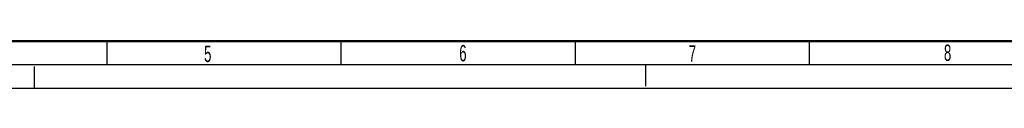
# Model space of a CAD drawing. Header units: millimetres. Extents: x 0 to 841, y 0 to 594.
# Tile 2 of 61: x 207 to 417, y 0 to 10. Entities that reach past the tile are written whole.
import ezdxf

# ---------------------------------------------------------------- set-up
doc = ezdxf.new("R2010")
doc.units = ezdxf.units.MM
doc.header["$LTSCALE"] = 46.255
doc.linetypes.add('DASHED', pattern=[0.2, 0.1, -0.1])
doc.layers.get('0').update_dxf_attribs({"linetype": 'CONTINUOUS'})
doc.styles.add('TEXTSTYLE_2', font='txt', dxfattribs={"width": 0.6})

msp = doc.modelspace()

# ---------------------------------------------------------------- linework, layer by layer
at = {"color": 7, "linetype": 'CONTINUOUS'}
for p, q in [((225.5, 5), (225.5, 10)), ((275.5, 5), (275.5, 10)), ((325.5, 5), (325.5, 10)), ((375.5, 5), (375.5, 10)), ((0, 0), (841, 0))]:
    msp.add_line(p, q, dxfattribs=at)
at = {"color": 2, "linetype": 'CONTINUOUS'}
msp.add_line((15, 5), (836, 5), dxfattribs=at)
at = {"color": 7, "linetype": 'DASHED'}
for p, q in [((210, 0), (210, 5)), ((340.5, 5), (340.5, 0))]:
    msp.add_line(p, q, dxfattribs=at)
at = {"color": 7, "linetype": 'CONTINUOUS', "const_width": 0.5}
msp.add_lwpolyline([(20, 10), (831, 10)], dxfattribs=at)

# ---------------------------------------------------------------- texts
at = {"color": 5, "linetype": 'CONTINUOUS', "char_height": 3.5, "width": 2.1, "attachment_point": 1, "line_spacing_factor": 0.9, "style": 'TEXTSTYLE_2'}
for s, insert in [('5', (246.2182, 9.0363)), ('6', (300.7102, 9.1919)), ('7', (349.7116, 9.1246)), ('8', (404.2036, 9.2803))]:
    msp.add_mtext(s, dxfattribs=dict(at, insert=insert))

doc.saveas('drawing.dxf')
